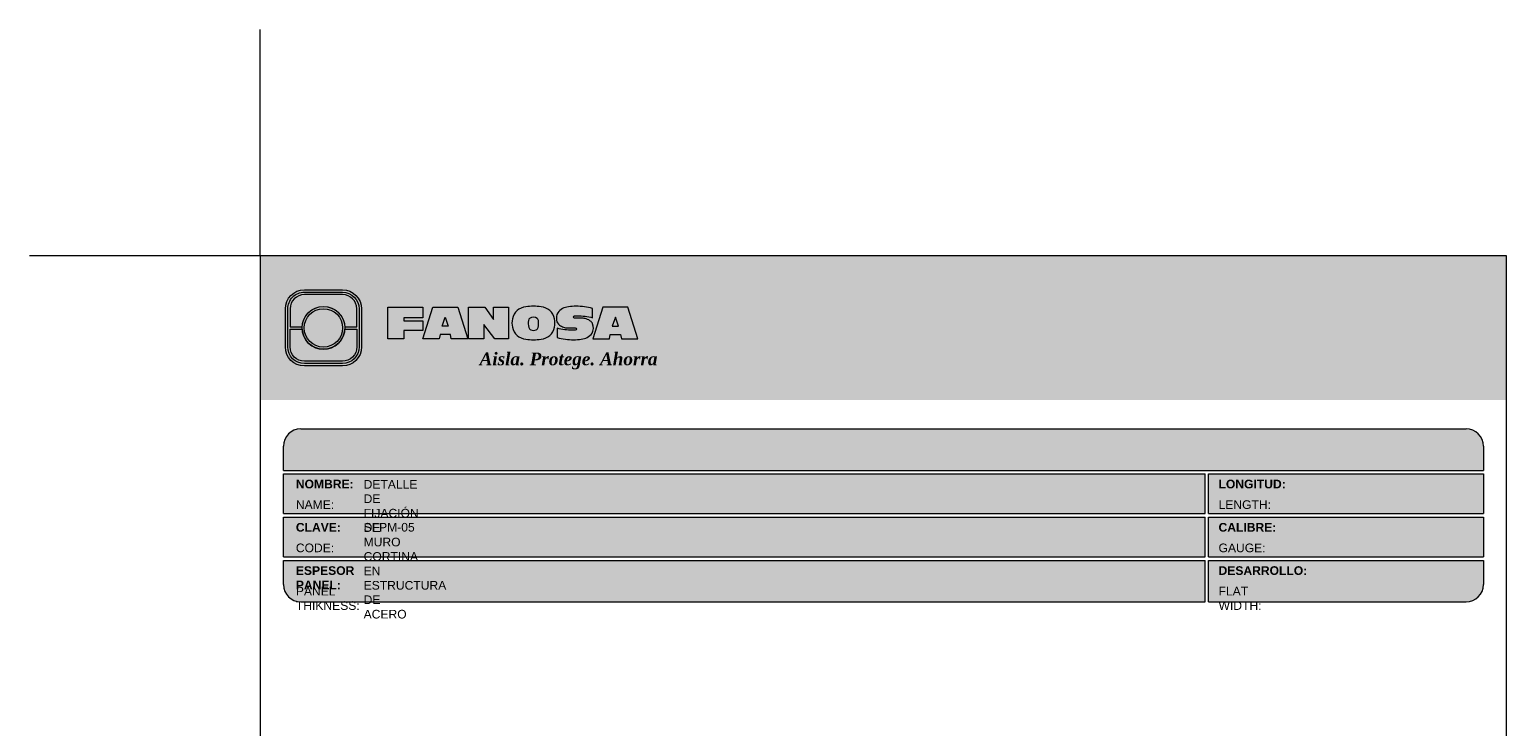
# Model space of a CAD drawing. Header units: millimetres. Extents: x 518.6 to 548.6, y 81.2 to 116.7.
import ezdxf

# ---------------------------------------------------------------- set-up
doc = ezdxf.new("R2010")
doc.units = ezdxf.units.MM
doc.header["$LTSCALE"] = 0.025
doc.layers.get('0').update_dxf_attribs({"lineweight": 5})
doc.layers.add('TEXTO CUADRO DATOS', color=251, linetype='Continuous', lineweight=0)
doc.styles.get("Standard").update_dxf_attribs({"font": 'romand.shx'})

# ---------------------------------------------------------------- blocks, each defined once
blk = doc.blocks.new('LOGO 1')
for color, points in [(7, [(362.633524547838, 273.3012676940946), (362.633524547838, 270.8012676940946), (384.2235245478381, 270.8012676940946), (384.2235245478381, 273.3012676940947)]), (30, [(364.0980555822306, 272.0718926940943), (364.3048789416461, 272.0718926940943), (364.3048789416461, 272.3812676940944, 0.4142135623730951), (364.0573789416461, 272.6287676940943), (363.3973789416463, 272.6287676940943, 0.4142135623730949), (363.1498789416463, 272.3812676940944), (363.1498789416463, 272.0718926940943), (363.3567023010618, 272.0718926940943, -0.9459053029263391)]), (252, [(364.0602079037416, 272.0512676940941, 1), (363.3945499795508, 272.0512676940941, 1)]), (7, [(364.8420585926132, 272.4104305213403), (365.4501879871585, 272.4104305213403), (365.4501879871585, 272.2247109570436), (365.119665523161, 272.2247109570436), (365.119665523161, 272.1719110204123), (365.4501879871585, 272.1719110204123), (365.4501879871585, 272.00471122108), (365.119665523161, 272.00471122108), (365.119665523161, 271.8609844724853), (364.8420585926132, 271.8609844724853)]), (170, [(364.3048789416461, 271.7212676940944), (364.3048789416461, 272.0306426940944), (364.0980555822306, 272.0306426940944, -0.9459053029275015), (363.3567023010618, 272.0306426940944), (363.1498789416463, 272.0306426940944), (363.1498789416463, 271.7212676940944, 0.4142135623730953), (363.3973789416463, 271.4737676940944), (364.057378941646, 271.4737676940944, 0.4142135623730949)])]:
    blk.add_hatch(color=color).paths.add_polyline_path(points)
h = blk.add_hatch(color=7)
edge = h.paths.add_edge_path()
edge.add_arc((364.057378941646, 271.7212676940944), 0.3299999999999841, -89.99999999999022, 9.890754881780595e-12, ccw=False)
edge.add_line((364.0573789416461, 271.3912676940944), (363.3973789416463, 271.3912676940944))
edge.add_arc((363.3973789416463, 271.7212676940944), 0.3299999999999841, 179.9999999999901, 269.9999999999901, ccw=False)
edge.add_line((363.0673789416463, 271.7212676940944), (363.0673789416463, 272.3812676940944))
edge.add_arc((363.3973789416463, 272.3812676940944), 0.3299999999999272, 90, 180, ccw=False)
edge.add_line((363.3973789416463, 272.7112676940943), (364.0573789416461, 272.7112676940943))
edge.add_arc((364.0573789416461, 272.3812676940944), 0.3299999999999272, 0, 90, ccw=False)
edge.add_line((364.387378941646, 272.3812676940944), (364.387378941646, 271.7212676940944))
edge = h.paths.add_edge_path(flags=16)
edge.add_arc((364.0573789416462, 271.7212676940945), 0.2887500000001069, 269.9999999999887, 359.9999999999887, ccw=False)
edge.add_line((364.0573789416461, 271.4325176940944), (363.3973789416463, 271.4325176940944))
edge.add_arc((363.3973789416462, 271.7212676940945), 0.2887500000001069, 180.0000000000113, 270.0000000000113, ccw=False)
edge.add_line((363.1086289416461, 271.7212676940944), (363.1086289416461, 272.3812676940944))
edge.add_arc((363.3973789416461, 272.3812676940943), 0.28875000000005, 89.99999999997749, 179.9999999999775, ccw=False)
edge.add_line((363.3973789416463, 272.6700176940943), (364.0573789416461, 272.6700176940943))
edge.add_arc((364.0573789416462, 272.3812676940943), 0.28875000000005, 2.262368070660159e-11, 90.00000000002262, ccw=False)
edge.add_line((364.3461289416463, 272.3812676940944), (364.3461289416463, 271.7212676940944))
h = blk.add_hatch(color=7)
h.paths.add_polyline_path([(363.3561289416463, 272.0512676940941, 1), (364.0986289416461, 272.0512676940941, 1)])
h.paths.add_polyline_path([(364.0602079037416, 272.0512676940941, -1), (363.3945499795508, 272.0512676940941, -1)], flags=16)
h = blk.add_hatch(color=7)
h.paths.add_polyline_path([(365.620750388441, 272.4104305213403), (365.4485062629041, 271.8609844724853), (365.7332546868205, 271.8609844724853), (365.7479187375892, 271.934277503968), (365.9266795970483, 271.934277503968), (365.9413436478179, 271.8609844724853), (366.2260920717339, 271.8609844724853), (366.0538479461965, 272.4104305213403)])
h.paths.add_polyline_path([(365.837299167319, 272.2366800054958), (365.8906148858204, 272.0814774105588), (365.7839834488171, 272.0814774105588)], flags=16)
h = blk.add_hatch(color=7)
h.paths.add_polyline_path([(366.9358659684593, 272.4104305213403), (366.6709453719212, 272.4104305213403), (366.6709453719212, 272.1991139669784), (366.5221127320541, 272.4104305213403), (366.2395855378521, 272.4104305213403), (366.2395855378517, 271.8609844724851), (366.5045061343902, 271.8609844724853), (366.5045061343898, 272.1071001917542), (366.6947223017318, 271.8609844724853), (366.9358659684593, 271.8609844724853)])
h.paths.add_polyline_path([(367.4970415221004, 272.4140725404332, 0.09403921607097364), (367.2339520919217, 272.4140725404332, 0.3497782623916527), (367.0006865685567, 272.2074327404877, 0.09737279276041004), (367.0006865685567, 272.0639822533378, 0.3497782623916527), (367.2339520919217, 271.8573424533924, 0.09403921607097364), (367.4970415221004, 271.8573424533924, 0.3497782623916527), (367.7303070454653, 272.0639822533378, 0.09737279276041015), (367.7303070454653, 272.2074327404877, 0.3497782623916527)])
h.paths.add_polyline_path([(367.2999959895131, 272.2148320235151, -0.3799377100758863), (367.4309976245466, 272.2148320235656, -0.158874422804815), (367.4503779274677, 272.1817168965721, -0.1263576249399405), (367.44577155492, 272.0572845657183, -0.2142742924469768), (367.4126854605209, 272.0188340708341, -0.2226123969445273), (367.318308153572, 272.0188340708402, -0.2142742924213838), (367.2852220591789, 272.0572845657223, -0.1263576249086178), (367.2806156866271, 272.1817168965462, -0.1588744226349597)], flags=16)
h.paths.add_polyline_path([(368.0775589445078, 272.2601931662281), (368.1276424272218, 272.2601931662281, -0.05869489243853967), (368.3904870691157, 272.2278050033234), (368.3904870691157, 272.3881713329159, 0.06395994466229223), (368.1046346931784, 272.4264429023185, 0.04691611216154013), (367.9730899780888, 272.4140725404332, 0.2229690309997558), (367.7857619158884, 272.3139728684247, 0.1654172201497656), (367.7667124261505, 272.182419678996, 0.1952229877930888), (367.8161538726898, 272.1004656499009, 0.07724634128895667), (367.887655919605, 272.0635888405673, 0.08066867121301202), (367.9607834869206, 272.0517133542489), (368.0895714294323, 272.0517133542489, -1), (368.0895714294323, 272.0112218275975), (368.0394879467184, 272.0112218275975, -0.05869489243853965), (367.7766433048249, 272.0436099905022), (367.7766433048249, 271.8832436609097, 0.0639599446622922), (368.0624956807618, 271.8449720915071, 0.04691611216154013), (368.1940403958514, 271.8573424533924, 0.2229690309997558), (368.3813684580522, 271.9574421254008, 0.2091142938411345), (368.391184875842, 272.1225548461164, 0.1301021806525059), (368.3636451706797, 272.1610969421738, 0.09267767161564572), (368.2794744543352, 272.2078261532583, 0.08066867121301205), (368.2063468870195, 272.2197016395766), (368.0775589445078, 272.2197016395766, -1)])
h.paths.add_polyline_path([(369.0017330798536, 272.4104305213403), (368.5686355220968, 272.4104305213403), (368.3963913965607, 271.8609844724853), (368.6811398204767, 271.8609844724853), (368.6958038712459, 271.934277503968), (368.8745647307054, 271.934277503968), (368.8892287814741, 271.8609844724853), (369.1739772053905, 271.8609844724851)])
h.paths.add_polyline_path([(368.7851843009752, 272.2366800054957), (368.8385000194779, 272.0814774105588), (368.7318685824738, 272.0814774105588)], flags=16)
at = {"color": 7}
for points in [[(364.387378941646, 271.7212676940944, -0.414213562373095), (364.0573789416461, 271.3912676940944), (363.3973789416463, 271.3912676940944, -0.414213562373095), (363.0673789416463, 271.7212676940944), (363.0673789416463, 272.3812676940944, -0.414213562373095), (363.3973789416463, 272.7112676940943), (364.0573789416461, 272.7112676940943, -0.4142135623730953), (364.387378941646, 272.3812676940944)], [(364.3461289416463, 271.7212676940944, -0.4142135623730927), (364.0573789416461, 271.4325176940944), (363.3973789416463, 271.4325176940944, -0.4142135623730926), (363.1086289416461, 271.7212676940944), (363.1086289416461, 272.3812676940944, -0.414213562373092), (363.3973789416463, 272.6700176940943), (364.0573789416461, 272.6700176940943, -0.4142135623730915), (364.3461289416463, 272.3812676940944)], [(367.7303070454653, 272.2074327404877, 0.3497782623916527), (367.4970415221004, 272.4140725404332, 0.09403921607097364), (367.2339520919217, 272.4140725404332, 0.3497782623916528), (367.0006865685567, 272.2074327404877, 0.09737279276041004), (367.0006865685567, 272.0639822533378, 0.3497782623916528), (367.2339520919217, 271.8573424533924, 0.09403921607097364), (367.4970415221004, 271.8573424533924, 0.3497782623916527), (367.7303070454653, 272.0639822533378, 0.09737279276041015)], [(368.3637508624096, 272.1610094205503, 0.09280978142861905), (368.2794744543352, 272.2078261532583, 0.08066867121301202), (368.2063468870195, 272.2197016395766), (368.0775589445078, 272.2197016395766, -0.9999999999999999), (368.0775589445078, 272.2601931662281), (368.1276424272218, 272.2601931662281, -0.05869489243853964), (368.3904870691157, 272.2278050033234), (368.3904870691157, 272.3881713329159, 0.06395994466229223), (368.1046346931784, 272.4264429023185, 0.04691611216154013), (367.9730899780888, 272.4140725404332, 0.2229690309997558), (367.7857619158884, 272.3139728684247, 0.1654172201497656), (367.7667124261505, 272.182419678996, 0.1952229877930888), (367.8161538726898, 272.1004656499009, 0.07724634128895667), (367.887655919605, 272.0635888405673, 0.08066867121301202), (367.9607834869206, 272.0517133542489), (368.0895714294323, 272.0517133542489, -0.9999999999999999), (368.0895714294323, 272.0112218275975), (368.0394879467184, 272.0112218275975, -0.05869489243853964), (367.7766433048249, 272.0436099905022), (367.7766433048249, 271.8832436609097, 0.06395994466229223), (368.0624956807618, 271.8449720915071, 0.04691611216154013), (368.1940403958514, 271.8573424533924, 0.2229690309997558), (368.3813684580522, 271.9574421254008, 0.2091142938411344), (368.391184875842, 272.1225548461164, 0.1341802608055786)], [(367.2852220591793, 272.0572845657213, 0.2142742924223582), (367.318308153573, 272.0188340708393, 0.2226123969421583), (367.4126854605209, 272.0188340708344, 0.2142742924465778), (367.44577155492, 272.0572845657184, 0.1263576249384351), (367.4503779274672, 272.1817168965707, 0.1588744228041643), (367.4309976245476, 272.2148320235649, 0.379937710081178), (367.2999959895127, 272.2148320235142, 0.1588744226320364), (367.2806156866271, 272.1817168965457, 0.1263576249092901)]]:
    blk.add_lwpolyline(points, format="xyb", close=True, dxfattribs=at)
at = {"color": 30}
blk.add_lwpolyline([(364.3048789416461, 272.0718926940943), (364.3048789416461, 272.3812676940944, 0.414213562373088), (364.0573789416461, 272.6287676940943), (363.3973789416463, 272.6287676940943, 0.4142135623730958), (363.1498789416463, 272.3812676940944), (363.1498789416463, 272.0718926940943), (363.3567023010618, 272.0718926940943, -0.9459053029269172), (364.0980555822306, 272.0718926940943)], format="xyb", close=True, dxfattribs=at)
at = {"color": 7}
for points in [[(364.8420585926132, 272.4104305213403), (365.4501879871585, 272.4104305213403), (365.4501879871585, 272.2247109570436), (365.119665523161, 272.2247109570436), (365.119665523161, 272.1719110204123), (365.4501879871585, 272.1719110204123), (365.4501879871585, 272.00471122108), (365.119665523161, 272.00471122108), (365.119665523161, 271.8609844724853), (364.8420585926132, 271.8609844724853)], [(365.7332546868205, 271.8609844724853), (365.4485062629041, 271.8609844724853), (365.620750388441, 272.4104305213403), (366.0538479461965, 272.4104305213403), (366.2260920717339, 271.8609844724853), (365.9413436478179, 271.8609844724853), (365.9266795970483, 271.934277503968), (365.7479187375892, 271.934277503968)], [(366.5045061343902, 272.1071001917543), (366.5045061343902, 271.8609844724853), (366.2395855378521, 271.8609844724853), (366.2395855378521, 272.4104305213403), (366.5221127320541, 272.4104305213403), (366.6709453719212, 272.1991139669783), (366.6709453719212, 272.4104305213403), (366.9358659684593, 272.4104305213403), (366.9358659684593, 271.8609844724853), (366.6947223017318, 271.8609844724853)], [(368.8745647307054, 271.934277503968), (368.8892287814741, 271.8609844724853), (369.1739772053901, 271.8609844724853), (369.0017330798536, 272.4104305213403), (368.5686355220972, 272.4104305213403), (368.3963913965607, 271.8609844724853), (368.6811398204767, 271.8609844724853), (368.6958038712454, 271.934277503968)], [(365.7839834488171, 272.0814774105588), (365.837299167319, 272.2366800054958), (365.8906148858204, 272.0814774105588)], [(368.8385000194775, 272.0814774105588), (368.7851843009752, 272.2366800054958), (368.7318685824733, 272.0814774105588)]]:
    blk.add_lwpolyline(points, close=True, dxfattribs=at)
at = {"color": 170}
blk.add_lwpolyline([(363.3567023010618, 272.0306426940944, 0.9459053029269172), (364.0980555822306, 272.0306426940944), (364.3048789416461, 272.0306426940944), (364.3048789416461, 271.7212676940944, -0.4142135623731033), (364.0573789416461, 271.4737676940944), (363.3973789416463, 271.4737676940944, -0.414213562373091), (363.1498789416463, 271.7212676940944), (363.1498789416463, 272.0306426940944)], format="xyb", close=True, dxfattribs=at)
at = {"color": 7}
for radius in [0.3712499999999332, 0.332828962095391]:
    blk.add_circle((363.7273789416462, 272.0512676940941), radius, dxfattribs=at)
at = {"color": 254, "insert": (366.4315877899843, 271.623287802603), "char_height": 0.22, "width": 5.448476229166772, "attachment_point": 1}
blk.add_mtext('{\\fBookman Old Style|b1|i1|c0|p18;\\C255;Aisla. Protege. Ahorra}', dxfattribs=at)

msp = doc.modelspace()

# ---------------------------------------------------------------- hatches: boundary and pattern name
msp.add_hatch(color=253).paths.add_polyline_path([(543.823524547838, 109.4667079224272, 0.4142135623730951), (543.5235245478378, 109.7667079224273), (523.3335245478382, 109.7667079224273, 0.4142135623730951), (523.033524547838, 109.4667079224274), (523.033524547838, 109.0467079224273), (543.823524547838, 109.0467079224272)])
h = msp.add_hatch(color=253)
h.paths.add_polyline_path([(539.002156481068, 108.9865215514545), (523.0326650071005, 108.9865215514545), (523.0326650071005, 108.2965215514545), (539.002156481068, 108.2965215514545)])
h.paths.add_polyline_path([(539.002156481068, 108.2365215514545), (523.0326650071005, 108.2365215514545), (523.0326650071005, 107.5465215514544), (539.002156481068, 107.5465215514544)])
h.paths.add_polyline_path([(539.002156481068, 107.4865215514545), (523.0326650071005, 107.4865215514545), (523.0326650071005, 107.0665215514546, 0.4142135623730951), (523.3326650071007, 106.7665215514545), (539.0021564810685, 106.7665215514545)])
h.paths.add_polyline_path([(543.8226650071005, 107.4865215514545), (539.0621564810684, 107.4865215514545), (539.0621564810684, 106.7665215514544), (543.5226650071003, 106.7665215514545, 0.4142135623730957), (543.8226650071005, 107.0665215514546)])
h.paths.add_polyline_path([(543.8226650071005, 108.2365215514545), (539.0621564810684, 108.2365215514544), (539.062156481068, 107.5465215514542), (543.8226650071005, 107.5465215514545)])
h.paths.add_polyline_path([(543.8226650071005, 108.9865215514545), (539.0621564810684, 108.9865215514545), (539.0621564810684, 108.2965215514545), (543.8226650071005, 108.2965215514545)])

# ---------------------------------------------------------------- linework, layer by layer
at = {"color": 254}
for q in [(522.633524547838, 116.6880880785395), (518.6352880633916, 112.7667079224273)]:
    msp.add_line((522.633524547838, 112.7667079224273), q, dxfattribs=at)
at = {"color": 253}
for p, q in [((523.3335245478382, 109.7667079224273), (543.5235245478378, 109.7667079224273)), ((523.033524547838, 109.0467079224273), (523.033524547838, 109.4667079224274)), ((543.823524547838, 109.4667079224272), (543.823524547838, 109.0467079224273)), ((523.033524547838, 109.0467079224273), (543.823524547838, 109.0467079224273)), ((523.033524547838, 108.2967079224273), (523.033524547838, 108.9867079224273)), ((523.033524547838, 108.9867079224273), (539.0030160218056, 108.9867079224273)), ((539.0030160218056, 108.2967079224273), (539.003016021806, 108.9867079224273)), ((539.063016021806, 108.9867079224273), (543.823524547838, 108.9867079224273)), ((539.063016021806, 108.2967079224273), (539.063016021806, 108.9867079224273)), ((543.823524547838, 108.9867079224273), (543.823524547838, 108.2967079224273)), ((523.033524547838, 108.2967079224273), (539.0030160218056, 108.2967079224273)), ((539.063016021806, 108.2967079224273), (543.823524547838, 108.2967079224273)), ((523.033524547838, 107.5467079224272), (523.033524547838, 108.2367079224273)), ((523.033524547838, 108.2367079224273), (539.0030160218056, 108.2367079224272)), ((539.0030160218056, 107.5467079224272), (539.0030160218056, 108.2367079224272)), ((539.063016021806, 108.2367079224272), (543.823524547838, 108.2367079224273)), ((539.063016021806, 107.5467079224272), (539.063016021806, 108.2367079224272)), ((543.823524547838, 108.2367079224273), (543.823524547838, 107.5467079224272)), ((523.033524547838, 107.5467079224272), (539.0030160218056, 107.5467079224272)), ((523.033524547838, 107.0667079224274), (523.033524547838, 107.4867079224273)), ((523.033524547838, 107.4867079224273), (539.003016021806, 107.4867079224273)), ((539.003016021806, 106.7667079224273), (539.0030160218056, 107.4867079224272)), ((539.063016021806, 107.5467079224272), (543.823524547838, 107.5467079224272)), ((539.063016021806, 107.4867079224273), (543.823524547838, 107.4867079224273)), ((539.063016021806, 106.7667079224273), (539.063016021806, 107.4867079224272)), ((543.823524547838, 107.4867079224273), (543.823524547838, 107.0667079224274)), ((523.3335245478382, 106.7667079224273), (539.0030160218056, 106.7667079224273)), ((539.063016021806, 106.7667079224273), (543.5235245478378, 106.7667079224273))]:
    msp.add_line(p, q, dxfattribs=at)
at = {"color": 254}
msp.add_lwpolyline([(522.633524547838, 84.82670792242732), (544.2235245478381, 84.82670792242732), (544.2235245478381, 112.7667079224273), (522.633524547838, 112.7667079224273)], close=True, dxfattribs=at)
at = {"color": 253}
for centre, start, end in [((523.3335245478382, 109.4667079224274), 90, 180), ((543.5235245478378, 109.4667079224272), 0, 90), ((523.3335245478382, 107.0667079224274), 180, 270), ((543.5235245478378, 107.0667079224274), 270, 0)]:
    msp.add_arc(centre, 0.3, start, end, dxfattribs=at)

# ---------------------------------------------------------------- block references
msp.add_blockref('LOGO 1', (160.0000000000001, -160.5345597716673))

# ---------------------------------------------------------------- texts
at = {"layer": 'TEXTO CUADRO DATOS', "char_height": 0.15, "width": 0.003231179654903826, "attachment_point": 1}
for s, insert in [('{\\fArial|b1|i0|c0|p34;NOMBRE:}', (523.2495265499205, 108.8852422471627)), ('{\\fArial|b0|i0|c0|p34;DETALLE DE FIJACIÓN DE MURO CORTINA EN ESTRUCTURA DE ACERO}', (524.4235766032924, 108.8801262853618)), ('{\\fArial|b1|i0|c0|p34;LONGITUD:}', (539.235306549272, 108.8852422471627)), ('{\\fArial|b0|i0|c0|p34;NAME:}', (523.2495265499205, 108.5285691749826)), ('{\\fArial|b0|i0|c0|p34;LENGTH:}', (539.235306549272, 108.5285691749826)), ('{\\fArial|b1|i0|c0|p34;CLAVE:}', (523.2495265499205, 108.1352422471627)), ('{\\fArial|b0|i0|c0|p34;SFPM-05}', (524.4235766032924, 108.136215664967)), ('{\\fArial|b1|i0|c0|p34;CALIBRE:}', (539.235306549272, 108.1352422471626)), ('{\\fArial|b0|i0|c0|p34;CODE:}', (523.2495265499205, 107.7785691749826)), ('{\\fArial|b0|i0|c0|p34;GAUGE:}', (539.235306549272, 107.7785691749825)), ('{\\fArial|b1|i0|c0|p34;ESPESOR PANEL:}', (523.2495265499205, 107.3852422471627)), ('{\\fArial|b1|i0|c0|p34;DESARROLLO:}', (539.235306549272, 107.3852422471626)), ('{\\fArial|b0|i0|c0|p34;PANEL THIKNESS:}', (523.2495265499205, 107.0285691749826)), ('{\\fArial|b0|i0|c0|p34;FLAT WIDTH:}', (539.235306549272, 107.0285691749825))]:
    msp.add_mtext(s, dxfattribs=dict(at, insert=insert))

doc.saveas('drawing.dxf')
